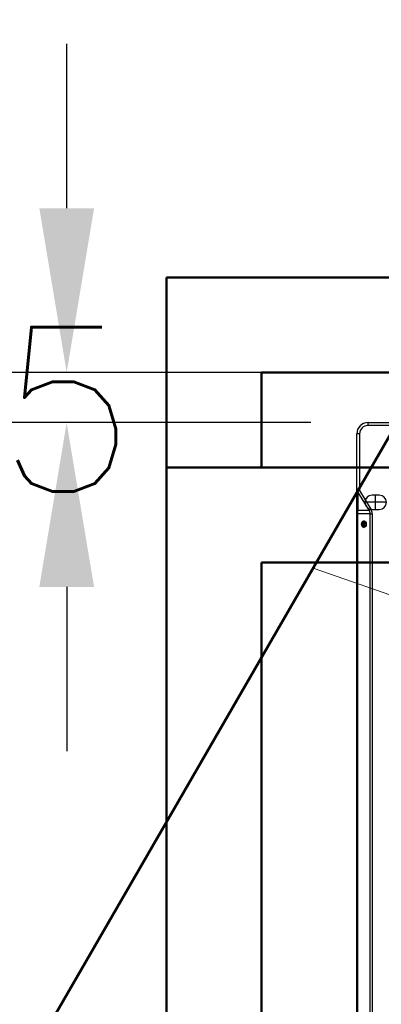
# Model space of a CAD drawing. Header units: millimetres. Extents: x -8884 to 95252, y -19446 to 55103.
# Tile 27 of 39: x -1998 to -1960, y -5034 to -4930. Entities that reach past the tile are written whole.
import ezdxf

# ---------------------------------------------------------------- set-up
doc = ezdxf.new("R2010")
doc.units = ezdxf.units.MM
doc.header["$LTSCALE"] = 1000
doc.header["$MEASUREMENT"] = 0
doc.linetypes.add('DASHDOT2', pattern=[0.5, 0.25, -0.125, 0, -0.125])
doc.linetypes.add('DASHED', pattern=[0.75, 0.5, -0.25])
doc.layers.get('Defpoints').update_dxf_attribs({"lineweight": 0})
doc.layers.add('EL_odgromówka', color=142, linetype='DASHDOT2', lineweight=60)
doc.layers.add('klimat_gaz', color=211, linetype='DASHED', lineweight=50)
doc.layers.add('KLIMA_NOWE', color=3, linetype='Continuous')
doc.layers.add('VRF_OPIS', color=7, linetype='Continuous', lineweight=30, plot=False)
doc.styles.get("Standard").update_dxf_attribs({"font": 'txt.shx'})
doc.dimstyles.get("Standard").update_dxf_attribs({"dimtxt": 0.18, "dimasz": 0.18, "dimexe": 0.18, "dimexo": 0.0625, "dimgap": 0.09, "dimtad": 0, "dimtih": 1, "dimtoh": 1, "dimdec": 4, "dimzin": 0, "dimdsep": 46, "dimtxsty": 'Standard', "dimcen": 0.09, "dimadec": 0, "dimazin": 0, "dimtfac": 1, "dimtdec": 4, "dimtofl": 0, "dimtmove": 0, "dimatfit": 3, "dimfxl": 0, "dimtolj": 1, "dimtzin": 0, "dimarcsym": 0})

# ---------------------------------------------------------------- blocks, each defined once
blk = doc.blocks.new('zw$D4A5')
at = {"layer": 'KLIMA_NOWE'}
for p, q in [((95.8, 769.6), (1147.8, 769.6)), ((1147.8, 768.7), (95.8, 768.7)), ((1147.8, 769.6), (1152.5, 769.6)), ((1147.8, 769.6), (1147.8, 768.7)), ((1147.8, 755.4), (1147.8, 768.7)), ((1151.4, 756.7), (1171, 768.5)), ((1171, 768.5), (1151.4, 768.5)), ((1151.4, 768.5), (1151.4, 756.7)), ((1152.5, 769.6), (1172.2, 769.6)), ((1172.2, 766.6), (1152.5, 754.7)), ((1172.2, 766.6), (1171, 768.5)), ((1172.2, 769.6), (1231.8, 769.6)), ((1172.2, 766.6), (1172.2, 769.6)), ((1231.8, 766.6), (1172.2, 766.6)), ((1231.8, 766.6), (1231.8, 769.6)), ((1151.4, 756.7), (1152.5, 754.7)), ((1159.8, 738.5), (1159.8, 761)), ((1240.6, 698.7), (1240.6, 757.8)), ((1240.6, 757.8), (1243.6, 757.8)), ((1243.6, 757.8), (1243.6, 698.7)), ((95.8, 755.4), (1147.8, 755.4)), ((1147.8, 753.3), (95.8, 753.3)), ((1147.8, 755.4), (1147.8, 753.3)), ((1152.3, 753.5), (1152.3, 746)), ((1152.3, 749.8), (1167.3, 749.8)), ((1167.3, 746), (1167.3, 753.5))]:
    blk.add_line(p, q, dxfattribs=at)
for centre, radius, start, end in [((1231.8, 757.8), 11.8, 0, 90), ((1231.8, 757.8), 8.8, 0, 90), ((1159.8, 753.5), 7.5, 0, 180), ((1159.8, 746), 7.5, 180, 0)]:
    blk.add_arc(centre, radius, start, end, dxfattribs=at)
for centre, major_axis, ratio, start_param, end_param in [((1147.8, 766.6), (9.2, 0), 0.230578, 1.1678, 1.570796), ((1152.5, 766.6), (0, 3), 0.516334, 0, 0.862606), ((1172.2, 766.6), (0, 3), 0.516334, 0, 0.862606), ((1136.8, 761.5), (-3.5, 0), 0.707107, 3.256121, 6.168657), ((1136.8, 761.2), (-2.95, 0), 0.707107, 2.878325, 6.283185), ((1136.8, 761.2), (-2.95, 0), 0.707107, 0, 0.263268), ((1136.8, 760.6), (-2.15, 0), 0.707107, 3.142557, 6.283185), ((1136.8, 760.6), (-2.15, 0), 0.707107, 0, 0.016551), ((1136.8, 759.5), (-2.15, 0), 0.707107, 3.563087, 5.858124), ((1147.8, 770.6), (0, -15.1), 0.60798, 0, 0.402997), ((1147.8, 770.6), (0, -17.3), 0.707107, 0, 0.402997)]:
    blk.add_ellipse(centre, major_axis=major_axis, ratio=ratio, start_param=start_param, end_param=end_param, dxfattribs=at)
blk.add_ellipse((1136.8, 762.1), major_axis=(-3.5, 0), ratio=0.707107, dxfattribs=at)
blk.add_open_spline([(1138.9, 760.6), (1138.9, 760.6), (1139, 760.4), (1138.9, 760.3), (1138.8, 760.1), (1138.8, 760.1)], degree=3, knots=[0, 0, 0, 0, 0.0376259, 0.300995, 0.3150279, 0.3150279, 0.3150279, 0.3150279], dxfattribs=at)
blk = doc.blocks.new('*D90')
at = {"layer": 'Defpoints', "color": 0}
for p in [(-1961.16, -4967.45), (-1992.84, -4972.73), (-1961.16, -4972.73)]:
    blk.add_point(p, dxfattribs=at)
at = {"layer": 'VRF_OPIS', "color": 0, "lineweight": -2, "ltscale": 3}
for p, q in [((-1992.84, -4950.17), (-1992.84, -4932.89)), ((-1967.16, -4967.45), (-2010.12, -4967.45)), ((-1967.16, -4972.73), (-2010.12, -4972.73)), ((-1992.84, -4990.01), (-1992.84, -5007.29))]:
    blk.add_line(p, q, dxfattribs=at)
at = {"layer": 'VRF_OPIS', "color": 0}
for points in [[(-1995.72, -4950.17), (-1989.96, -4950.17), (-1992.84, -4967.45)], [(-1989.96, -4990.01), (-1995.72, -4990.01), (-1992.84, -4972.73)]]:
    blk.add_solid(points, dxfattribs=at)
at = {"layer": 'VRF_OPIS', "color": 0, "insert": (-1992.84, -4971.32), "char_height": 17.28, "attachment_point": 5}
blk.add_mtext('\\A1;5', dxfattribs=at)

msp = doc.modelspace()

# ---------------------------------------------------------------- linework, layer by layer
at = {"layer": 'EL_odgromówka', "linetype": 'Continuous', "ltscale": 60}
msp.add_lwpolyline([(-2061.86, -5152.43), (-1911.86, -4892.63)], dxfattribs=at)
at = {"layer": 'EL_odgromówka', "linetype": 'Continuous', "lineweight": 5, "ltscale": 60}
msp.add_lwpolyline([(-1966.94, -4988.03), (-1892.03, -5014.08), (-1786.3, -5014.08)], dxfattribs=at)
at = {"layer": 'klimat_gaz', "color": 1, "ltscale": 5}
for points in [[(-1982.34, -4977.45), (-1982.34, -4957.45), (-1832.34, -4957.45), (-1832.34, -4977.45)], [(-1972.34, -4977.45), (-1972.34, -4967.45), (-1842.34, -4967.45), (-1842.34, -4977.45)]]:
    msp.add_lwpolyline(points, dxfattribs=at)
at = {"layer": 'klimat_gaz', "ltscale": 5}
for points in [[(-1982.34, -4977.45), (-1832.34, -4977.45), (-1832.34, -5247.45), (-1982.34, -5247.45)], [(-1972.34, -4987.45), (-1842.34, -4987.45), (-1842.34, -5237.45), (-1972.34, -5237.45)]]:
    msp.add_lwpolyline(points, close=True, dxfattribs=at)

# ---------------------------------------------------------------- block references
at = {"layer": 'klimat_gaz', "xscale": 0.1, "yscale": 0.1, "zscale": 0.1, "rotation": 90}
msp.add_blockref('zw$D4A5', (-1885.38, -5097.09), dxfattribs=at)

# ---------------------------------------------------------------- dimensions: what is measured, and where the dimension line sits
at = {"layer": 'VRF_OPIS', "ltscale": 3}
dim = msp.add_linear_dim(base=(-1992.84, -4972.73), p1=(-1961.16, -4967.45), p2=(-1961.16, -4972.73), angle=90, dimstyle='Standard', override={"dimscale": 96, "dimdec": 0, "dimfxl": 0.18}, dxfattribs=at)
dim.commit()
dim.dimension.update_dxf_attribs({"geometry": '*D90', "text_midpoint": (-1992.84, -4971.32), "dimtype": 160})

doc.saveas('drawing.dxf')
